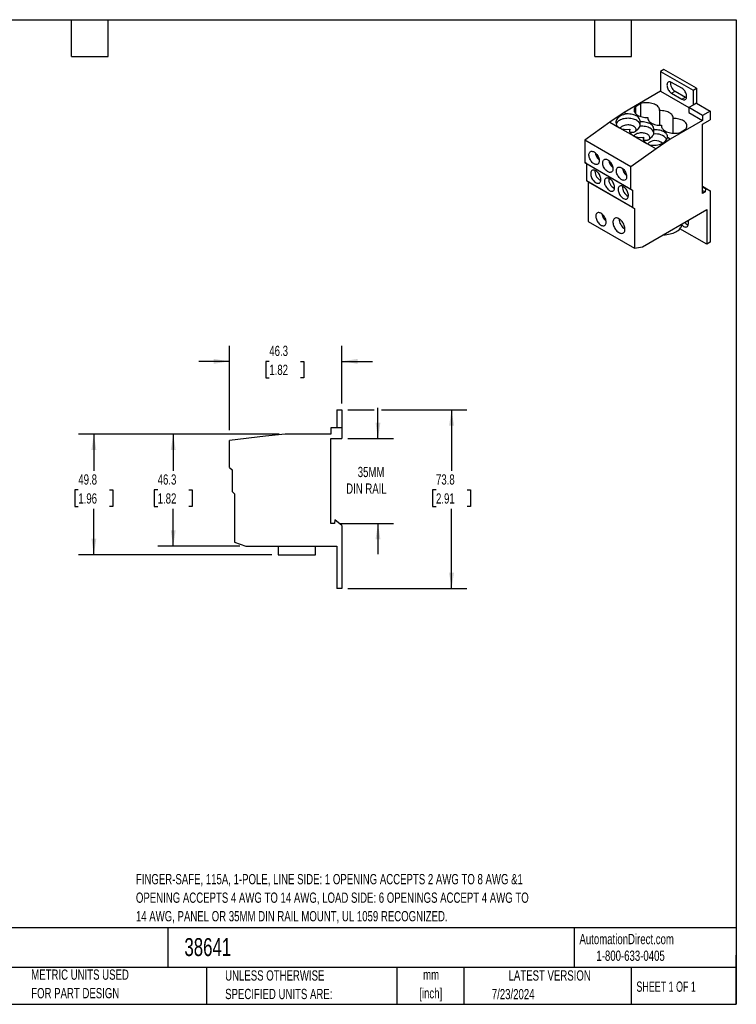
# Model space of a CAD drawing. Header units: millimetres. Extents: x 13 to 546, y 13 to 419.
# Tile 2 of 2: x 250 to 546, y 13 to 419. Entities that reach past the tile are written whole.
import ezdxf

# ---------------------------------------------------------------- set-up
doc = ezdxf.new("R2010")
doc.units = ezdxf.units.MM
doc.header["$LTSCALE"] = 2
doc.layers.add('DIMENSIONS', color=140, linetype='Continuous', lineweight=25)
doc.layers.add('TEXT', color=140, linetype='Continuous', lineweight=25)
doc.styles.add('SLDTEXTSTYLE0', font='TXT', dxfattribs={"width": 0.7})
doc.styles.add('SLDTEXTSTYLE1', font='TXT', dxfattribs={"width": 0.65})
doc.dimstyles.new('SLDDIMSTYLE0', dxfattribs={"dimtxt": 4.316016, "dimasz": 6.604, "dimexe": 0, "dimexo": 0.0625, "dimgap": 1.079004, "dimtad": 0, "dimtih": 1, "dimtoh": 1, "dimrnd": 1e-09, "dimzin": 12, "dimdsep": 46, "dimtxsty": 'SLDTEXTSTYLE0', "dimsah": 1, "dimcen": 0.09, "dimadec": 0, "dimazin": 3, "dimtfac": 1, "dimtofl": 0, "dimtmove": 0, "dimatfit": 3, "dimfxl": 0, "dimfrac": 2, "dimtolj": 1, "dimtzin": 12, "dimarcsym": 0})
doc.dimstyles.new('SLDDIMSTYLE2', dxfattribs={"dimtxt": 4.316016, "dimasz": 6.604, "dimexe": 0, "dimexo": 0.0625, "dimgap": 1.079004, "dimtad": 0, "dimtih": 1, "dimtoh": 1, "dimrnd": 1e-09, "dimzin": 12, "dimdsep": 46, "dimtxsty": 'SLDTEXTSTYLE0', "dimsah": 1, "dimcen": 0.09, "dimadec": 0, "dimazin": 3, "dimtfac": 1, "dimtmove": 0, "dimatfit": 0, "dimfxl": 0, "dimfrac": 2, "dimtolj": 1, "dimtzin": 12, "dimarcsym": 0})

# ---------------------------------------------------------------- blocks, each defined once
blk = doc.blocks.new('_D_5')
at = {"layer": 'DIMENSIONS'}
for p, q in [((385.85, 258.08), (396.75, 258.08)), ((399.79, 258.08), (434.98, 258.08)), ((428.63, 258.08), (428.63, 232.84)), ((422.21, 225.01), (420.76, 225.01)), ((420.76, 225.01), (420.76, 218.15)), ((435.04, 225.01), (436.49, 225.01)), ((436.49, 225.01), (436.49, 218.15)), ((420.76, 218.15), (422.21, 218.15)), ((428.63, 184.28), (428.63, 217.19)), ((436.49, 218.15), (435.04, 218.15)), ((385.85, 184.28), (434.98, 184.28))]:
    blk.add_line(p, q, dxfattribs=at)
for points in [[(428.63, 258.08), (427.61, 251.48), (429.64, 251.48)], [(428.63, 184.28), (429.64, 190.89), (427.61, 190.89)]]:
    blk.add_solid(points, dxfattribs=at)
at = {"layer": 'DIMENSIONS', "char_height": 4.233, "attachment_point": 1, "style": 'SLDTEXTSTYLE0'}
for s, insert in [('73.8', (422.21, 231.44)), ('2.91', (422.21, 223.61))]:
    blk.add_mtext(s, dxfattribs=dict(at, insert=insert))
blk = doc.blocks.new('_D_6')
at = {"layer": 'DIMENSIONS'}
for p, q in [((398.27, 246.18), (398.27, 258.88)), ((385.85, 246.18), (404.62, 246.18)), ((382.85, 211.18), (404.62, 211.18)), ((398.27, 211.18), (398.27, 198.48))]:
    blk.add_line(p, q, dxfattribs=at)
for points in [[(398.27, 246.18), (399.29, 252.79), (397.25, 252.79)], [(398.27, 211.18), (397.25, 204.58), (399.29, 204.58)]]:
    blk.add_solid(points, dxfattribs=at)
at = {"layer": 'DIMENSIONS', "char_height": 4.233, "attachment_point": 1, "style": 'SLDTEXTSTYLE0'}
for s, insert in [('35MM', (389.92, 234.54)), ('DIN RAIL', (385.14, 227.68))]:
    blk.add_mtext(s, dxfattribs=dict(at, insert=insert))
blk = doc.blocks.new('_D_7')
at = {"layer": 'DIMENSIONS'}
for p, q in [((337.06, 249.61), (337.06, 284.43)), ((383.31, 260.62), (383.31, 284.43)), ((337.06, 278.08), (324.36, 278.08)), ((353.44, 278.08), (351.99, 278.08)), ((351.99, 278.08), (351.99, 271.22)), ((366.26, 278.08), (367.71, 278.08)), ((367.71, 278.08), (367.71, 271.22)), ((383.31, 278.08), (396.01, 278.08)), ((351.99, 271.22), (353.44, 271.22)), ((367.71, 271.22), (366.26, 271.22))]:
    blk.add_line(p, q, dxfattribs=at)
for points in [[(337.06, 278.08), (330.45, 279.1), (330.45, 277.07)], [(383.31, 278.08), (389.91, 277.07), (389.91, 279.1)]]:
    blk.add_solid(points, dxfattribs=at)
at = {"layer": 'DIMENSIONS', "char_height": 4.233, "attachment_point": 1, "style": 'SLDTEXTSTYLE0'}
for s, insert in [('46.3', (353.44, 284.51)), ('1.82', (353.44, 276.68))]:
    blk.add_mtext(s, dxfattribs=dict(at, insert=insert))
blk = doc.blocks.new('_D_8')
at = {"layer": 'DIMENSIONS'}
for p, q in [((357.47, 248.08), (307.44, 248.08)), ((313.79, 248.08), (313.79, 232.84)), ((307.38, 225.01), (305.93, 225.01)), ((305.93, 225.01), (305.93, 218.15)), ((320.21, 225.01), (321.66, 225.01)), ((321.66, 225.01), (321.66, 218.15)), ((305.93, 218.15), (307.38, 218.15)), ((313.79, 201.78), (313.79, 217.19)), ((321.66, 218.15), (320.21, 218.15)), ((341.22, 201.78), (307.44, 201.78))]:
    blk.add_line(p, q, dxfattribs=at)
for points in [[(313.79, 248.08), (312.78, 241.48), (314.81, 241.48)], [(313.79, 201.78), (314.81, 208.39), (312.78, 208.39)]]:
    blk.add_solid(points, dxfattribs=at)
at = {"layer": 'DIMENSIONS', "char_height": 4.233, "attachment_point": 1, "style": 'SLDTEXTSTYLE0'}
for s, insert in [('46.3', (307.38, 231.44)), ('1.82', (307.38, 223.61))]:
    blk.add_mtext(s, dxfattribs=dict(at, insert=insert))
blk = doc.blocks.new('_D_9')
at = {"layer": 'DIMENSIONS'}
for p, q in [((357.47, 248.08), (274.71, 248.08)), ((281.06, 248.08), (281.06, 232.84)), ((274.64, 225.01), (273.19, 225.01)), ((273.19, 225.01), (273.19, 218.15)), ((287.47, 225.01), (288.92, 225.01)), ((288.92, 225.01), (288.92, 218.15)), ((273.19, 218.15), (274.64, 218.15)), ((281.06, 198.28), (281.06, 217.19)), ((288.92, 218.15), (287.47, 218.15)), ((354.52, 198.28), (274.71, 198.28))]:
    blk.add_line(p, q, dxfattribs=at)
for points in [[(281.06, 248.08), (280.04, 241.48), (282.07, 241.48)], [(281.06, 198.28), (282.07, 204.89), (280.04, 204.89)]]:
    blk.add_solid(points, dxfattribs=at)
at = {"layer": 'DIMENSIONS', "char_height": 4.233, "attachment_point": 1, "style": 'SLDTEXTSTYLE0'}
for s, insert in [('49.8', (274.64, 231.44)), ('1.96', (274.64, 223.61))]:
    blk.add_mtext(s, dxfattribs=dict(at, insert=insert))

msp = doc.modelspace()

# ---------------------------------------------------------------- linework, layer by layer
for p, q in [((516.25, 398.533), (514.836, 397.717)), ((529.685, 390.777), (516.25, 398.533)), ((514.836, 397.717), (528.271, 389.961)), ((514.836, 397.717), (514.836, 389.552)), ((523.675, 390.777), (519.432, 393.226)), ((528.271, 389.961), (529.685, 390.777)), ((529.685, 390.777), (529.685, 384.653)), ((514.836, 389.552), (499.774, 380.857)), ((514.836, 389.552), (526.503, 382.816)), ((519.432, 388.735), (520.846, 389.552)), ((519.432, 388.735), (523.675, 386.286)), ((520.846, 389.552), (525.089, 387.103)), ((523.675, 386.286), (525.089, 387.103)), ((528.271, 389.961), (528.271, 383.837)), ((506.775, 384.49), (504.511, 383.183)), ((504.511, 383.183), (504.511, 380.408)), ((506.775, 379.101), (506.775, 384.49)), ((528.271, 383.837), (526.503, 382.817)), ((532.16, 379.551), (526.503, 382.817)), ((526.503, 382.817), (526.503, 380.775)), ((529.685, 384.653), (528.271, 383.837)), ((529.685, 384.653), (535.342, 381.388)), ((499.774, 380.857), (493.976, 376.756)), ((499.774, 380.857), (500.947, 380.18)), ((509.603, 378.775), (509.603, 378.285)), ((514.412, 381.551), (514.412, 375.509)), ((520.069, 372.244), (520.069, 378.285)), ((526.503, 380.775), (532.16, 377.51)), ((535.342, 381.388), (532.16, 379.551)), ((532.16, 379.551), (532.16, 377.51)), ((535.342, 381.388), (535.342, 377.795)), ((493.976, 376.756), (483.546, 369.346)), ((493.976, 376.756), (497.865, 374.51)), ((497.865, 374.51), (503.522, 371.245)), ((506.35, 376.879), (506.35, 375.101)), ((506.604, 376.914), (506.38, 377.043)), ((515.26, 375.509), (515.26, 375.02)), ((532.16, 377.51), (518.866, 369.835)), ((532.16, 375.958), (535.342, 377.795)), ((532.16, 347.379), (532.16, 375.958)), ((502.108, 372.97), (502.108, 373.878)), ((503.522, 371.245), (509.179, 367.979)), ((507.765, 370.612), (507.765, 369.704)), ((512.007, 373.613), (512.007, 371.835)), ((512.261, 373.649), (512.037, 373.778)), ((518.866, 369.835), (513.068, 365.734)), ((518.866, 369.835), (517.694, 370.512)), ((522.896, 372.57), (525.16, 373.877)), ((502.638, 358.325), (483.546, 369.346)), ((483.546, 369.346), (483.546, 360.22)), ((509.179, 367.979), (513.068, 365.734)), ((513.068, 365.734), (502.638, 358.325)), ((483.546, 360.22), (502.638, 349.199)), ((484.253, 359.812), (483.546, 360.22)), ((484.253, 359.812), (503.345, 348.79)), ((484.253, 359.812), (484.253, 352.545)), ((502.638, 349.199), (502.638, 358.325)), ((503.345, 341.523), (484.253, 352.545)), ((484.96, 352.136), (484.253, 352.545)), ((484.96, 352.136), (504.052, 341.115)), ((484.96, 352.136), (484.96, 335.806)), ((532.16, 350.359), (535.342, 348.522)), ((533.362, 349.298), (532.16, 349.992)), ((502.638, 349.199), (503.345, 348.79)), ((503.345, 348.79), (503.345, 341.523)), ((532.16, 348.604), (533.22, 347.991)), ((533.22, 347.991), (532.16, 347.379)), ((533.362, 349.298), (533.22, 347.991)), ((535.342, 348.522), (533.362, 349.298)), ((535.342, 348.522), (535.342, 327.251)), ((503.345, 341.523), (504.052, 341.115)), ((504.052, 341.115), (504.052, 324.784)), ((507.376, 325.396), (533.928, 340.724)), ((533.928, 340.724), (533.928, 326.435)), ((484.96, 335.806), (504.052, 324.784)), ((526.326, 334.906), (526.326, 336.336)), ((533.928, 326.435), (522.85, 332.83)), ((504.052, 324.784), (507.376, 325.396)), ((535.342, 327.251), (533.928, 326.435)), ((381.306, 258.082), (383.306, 258.082)), ((381.306, 258.082), (381.306, 250.582)), ((383.306, 258.082), (383.306, 250.582)), ((360.006, 248.082), (351.806, 247.158)), ((378.806, 248.082), (360.006, 248.082)), ((378.806, 250.582), (378.806, 248.082)), ((383.306, 250.582), (378.806, 250.582)), ((383.306, 250.582), (383.306, 246.182)), ((351.806, 247.158), (337.056, 245.458)), ((337.056, 234.282), (337.056, 245.458)), ((378.806, 246.182), (383.306, 246.182)), ((378.806, 211.182), (378.806, 246.182)), ((337.056, 234.282), (338.056, 233.282)), ((338.056, 233.282), (338.056, 224.382)), ((338.056, 224.382), (339.056, 223.382)), ((339.056, 223.382), (339.056, 203.382)), ((380.506, 212.682), (380.306, 211.182)), ((383.306, 210.332), (380.506, 212.682)), ((380.306, 211.182), (378.806, 211.182)), ((383.306, 210.332), (383.306, 184.282)), ((339.056, 203.382), (343.756, 201.782)), ((343.756, 201.782), (381.306, 201.782)), ((357.056, 201.782), (357.056, 198.282)), ((372.556, 198.282), (372.556, 201.782)), ((381.306, 201.782), (381.306, 184.282)), ((357.056, 198.282), (372.556, 198.282)), ((383.306, 184.282), (381.306, 184.282))]:
    msp.add_line(p, q)
at = {"flags": 128}
for points in [[(519.432, 393.226), (519.128, 393.374), (518.831, 393.463), (518.549, 393.491), (518.289, 393.457), (518.057, 393.362), (517.859, 393.209), (517.699, 393.001), (517.583, 392.742), (517.511, 392.441), (517.487, 392.103), (517.511, 391.738), (517.583, 391.355), (517.699, 390.962), (517.859, 390.569), (518.057, 390.187), (518.289, 389.824), (518.549, 389.49), (518.831, 389.192), (519.128, 388.939), (519.432, 388.735)], [(523.675, 386.286), (523.979, 386.138), (524.275, 386.049), (524.557, 386.021), (524.818, 386.055), (525.05, 386.15), (525.248, 386.304), (525.407, 386.512), (525.524, 386.77), (525.595, 387.072), (525.619, 387.409), (525.595, 387.774), (525.524, 388.158), (525.407, 388.551), (525.248, 388.943), (525.05, 389.326), (524.818, 389.689), (524.557, 390.023), (524.275, 390.32), (523.979, 390.574), (523.675, 390.777)], [(525.089, 387.103), (525.393, 386.955), (525.561, 386.897)], [(504.511, 383.183), (504.272, 382.874), (504.094, 382.55), (503.98, 382.218), (503.931, 381.88), (503.947, 381.541), (504.03, 381.205), (504.176, 380.876), (504.385, 380.56), (504.655, 380.258), (504.981, 379.976), (505.359, 379.717), (505.785, 379.483), (506.254, 379.279), (506.759, 379.106), (507.295, 378.967), (507.854, 378.863), (508.43, 378.796), (509.016, 378.766), (509.603, 378.775)], [(514.412, 381.551), (514.426, 381.89), (514.375, 382.228), (514.259, 382.56), (514.079, 382.883), (513.838, 383.192), (513.539, 383.484), (513.185, 383.755), (512.78, 384.001), (512.331, 384.219), (511.842, 384.407), (511.32, 384.563), (510.771, 384.684), (510.202, 384.768), (509.621, 384.816), (509.033, 384.825), (508.448, 384.797), (507.872, 384.731), (507.312, 384.628), (506.775, 384.49)], [(506.35, 375.917), (506.302, 376.079), (506.159, 376.396), (505.954, 376.701), (505.691, 376.992), (505.372, 377.263), (505.002, 377.511), (504.586, 377.734), (504.129, 377.928), (503.637, 378.091), (503.116, 378.22), (502.572, 378.315), (502.014, 378.374), (501.448, 378.395), (500.881, 378.38), (500.321, 378.327), (499.775, 378.239), (499.25, 378.115), (498.752, 377.957), (498.289, 377.768), (497.865, 377.55), (497.487, 377.306), (497.16, 377.038), (496.887, 376.751), (496.672, 376.448), (496.519, 376.132), (496.496, 376.069)], [(506.38, 377.043), (506.399, 377.38), (506.35, 377.716), (506.233, 378.046), (506.051, 378.367), (505.805, 378.672), (505.499, 378.959), (505.137, 379.224), (504.724, 379.462), (504.266, 379.671), (503.768, 379.848), (503.239, 379.99), (502.684, 380.095), (502.112, 380.162), (501.53, 380.191), (500.947, 380.18)], [(509.603, 378.775), (509.589, 378.425), (509.645, 378.077), (509.77, 377.734), (509.962, 377.403), (510.22, 377.086), (510.539, 376.788), (510.915, 376.514), (511.344, 376.267), (511.819, 376.05), (512.334, 375.865), (512.883, 375.717), (513.457, 375.606), (514.05, 375.533), (514.654, 375.501), (515.26, 375.509)], [(520.069, 378.285), (520.083, 378.635), (520.027, 378.983), (519.902, 379.326), (519.709, 379.657), (519.451, 379.974), (519.132, 380.272), (518.756, 380.546), (518.328, 380.793), (517.853, 381.01), (517.337, 381.195), (516.789, 381.343), (516.214, 381.454), (515.621, 381.527), (515.018, 381.559), (514.412, 381.551)], [(525.16, 373.877), (525.399, 374.187), (525.577, 374.51), (525.691, 374.842), (525.741, 375.18), (525.724, 375.519), (525.642, 375.855), (525.495, 376.184), (525.286, 376.501), (525.017, 376.802), (524.691, 377.084), (524.312, 377.344), (523.886, 377.577), (523.417, 377.781), (522.912, 377.954), (522.376, 378.093), (521.817, 378.197), (521.241, 378.264), (520.656, 378.294), (520.069, 378.285)], [(504.464, 372.93), (504.594, 373.128), (504.702, 373.384), (504.749, 373.647), (504.733, 373.91), (504.655, 374.171), (504.517, 374.422), (504.321, 374.66), (504.07, 374.881), (503.769, 375.08), (503.425, 375.254), (503.043, 375.398), (502.63, 375.512), (502.194, 375.592), (501.743, 375.636), (501.286, 375.645), (500.831, 375.618), (500.387, 375.556), (499.962, 375.459), (499.563, 375.33), (499.199, 375.17), (498.876, 374.984), (498.599, 374.773), (498.375, 374.543), (498.223, 374.325)], [(512.007, 372.652), (511.952, 372.833), (511.801, 373.156), (511.586, 373.467), (511.311, 373.761), (510.978, 374.035), (510.593, 374.284), (510.16, 374.507), (509.686, 374.699), (509.177, 374.858), (508.639, 374.982), (508.079, 375.069), (507.507, 375.118), (506.928, 375.129), (506.35, 375.101)], [(512.037, 373.778), (512.056, 374.115), (512.007, 374.451), (511.89, 374.781), (511.707, 375.101), (511.461, 375.407), (511.155, 375.694), (510.793, 375.958), (510.381, 376.196), (509.922, 376.405), (509.425, 376.582), (508.896, 376.724), (508.341, 376.829), (507.769, 376.897), (507.187, 376.925), (506.604, 376.914)], [(515.26, 375.509), (515.245, 375.17), (515.296, 374.832), (515.412, 374.5), (515.592, 374.177), (515.833, 373.868), (516.133, 373.576), (516.487, 373.305), (516.891, 373.059), (517.34, 372.841), (517.829, 372.653), (518.351, 372.497), (518.9, 372.376), (519.469, 372.292), (520.051, 372.244), (520.638, 372.235), (521.224, 372.263), (521.8, 372.329), (522.36, 372.432), (522.896, 372.57)], [(510.121, 369.664), (510.251, 369.862), (510.359, 370.118), (510.406, 370.381), (510.39, 370.645), (510.312, 370.905), (510.174, 371.156), (509.978, 371.395), (509.727, 371.616), (509.426, 371.814), (509.082, 371.988), (508.699, 372.133), (508.287, 372.246), (507.851, 372.326), (507.4, 372.371), (506.943, 372.38), (506.488, 372.353), (506.044, 372.29), (505.619, 372.193), (505.22, 372.064), (504.856, 371.905), (504.533, 371.718), (504.256, 371.508), (504.032, 371.278), (503.88, 371.059)], [(517.694, 370.512), (517.713, 370.849), (517.664, 371.185), (517.547, 371.515), (517.364, 371.835), (517.118, 372.141), (516.812, 372.428), (516.45, 372.693), (516.037, 372.931), (515.579, 373.14), (515.082, 373.316), (514.553, 373.458), (513.998, 373.564), (513.426, 373.631), (512.844, 373.66), (512.261, 373.649)], [(487.435, 364.507), (487.744, 364.303), (488.046, 364.051), (488.336, 363.756), (488.606, 363.425), (488.851, 363.065), (489.066, 362.683), (489.246, 362.289), (489.388, 361.889), (489.488, 361.493), (489.544, 361.108), (489.555, 360.745), (489.521, 360.409), (489.443, 360.108), (489.322, 359.849), (489.161, 359.637), (488.962, 359.476), (488.732, 359.371), (488.474, 359.322), (488.193, 359.332), (487.897, 359.401), (487.59, 359.525), (487.28, 359.704), (486.974, 359.933), (486.678, 360.207), (486.397, 360.521), (486.139, 360.867), (485.908, 361.239), (485.71, 361.628), (485.549, 362.027), (485.428, 362.426), (485.349, 362.817), (485.315, 363.192), (485.327, 363.543), (485.383, 363.862), (485.483, 364.143), (485.625, 364.379), (485.805, 364.566), (486.02, 364.699), (486.265, 364.777), (486.535, 364.796), (486.824, 364.756), (487.126, 364.66), (487.435, 364.507)], [(493.092, 361.242), (493.401, 361.037), (493.703, 360.785), (493.993, 360.49), (494.263, 360.159), (494.508, 359.799), (494.723, 359.418), (494.903, 359.023), (495.045, 358.623), (495.145, 358.227), (495.201, 357.843), (495.212, 357.479), (495.178, 357.143), (495.1, 356.842), (494.979, 356.583), (494.817, 356.371), (494.619, 356.21), (494.389, 356.105), (494.13, 356.057), (493.85, 356.067), (493.553, 356.135), (493.247, 356.26), (492.937, 356.438), (492.631, 356.667), (492.334, 356.942), (492.054, 357.255), (491.796, 357.602), (491.565, 357.974), (491.367, 358.363), (491.206, 358.761), (491.084, 359.16), (491.006, 359.551), (490.972, 359.927), (490.984, 360.277), (491.04, 360.597), (491.14, 360.877), (491.281, 361.114), (491.462, 361.3), (491.677, 361.434), (491.922, 361.511), (492.192, 361.53), (492.481, 361.491), (492.783, 361.394), (493.092, 361.242)], [(498.749, 357.976), (499.058, 357.772), (499.36, 357.52), (499.649, 357.225), (499.92, 356.894), (500.165, 356.534), (500.38, 356.152), (500.56, 355.757), (500.701, 355.358), (500.801, 354.961), (500.858, 354.577), (500.869, 354.213), (500.835, 353.877), (500.757, 353.577), (500.636, 353.317), (500.474, 353.105), (500.276, 352.945), (500.046, 352.839), (499.787, 352.791), (499.507, 352.801), (499.21, 352.869), (498.904, 352.994), (498.594, 353.173), (498.288, 353.402), (497.991, 353.676), (497.711, 353.99), (497.453, 354.336), (497.222, 354.708), (497.024, 355.097), (496.862, 355.496), (496.741, 355.895), (496.663, 356.286), (496.629, 356.661), (496.64, 357.012), (496.697, 357.331), (496.797, 357.612), (496.938, 357.848), (497.118, 358.035), (497.333, 358.168), (497.579, 358.245), (497.849, 358.264), (498.138, 358.225), (498.44, 358.128), (498.749, 357.976)], [(486.021, 355.525), (486.044, 355.156), (486.111, 354.768), (486.222, 354.37), (486.373, 353.97), (486.563, 353.578), (486.785, 353.201), (487.037, 352.848), (487.313, 352.525), (487.606, 352.24), (487.91, 352), (488.22, 351.808), (488.528, 351.669), (488.827, 351.587), (489.112, 351.562), (489.377, 351.596), (489.615, 351.687), (489.821, 351.834), (489.992, 352.034), (490.124, 352.282), (490.213, 352.573), (490.258, 352.9), (490.258, 353.258), (490.213, 353.638), (490.124, 354.032), (489.992, 354.432), (489.821, 354.828), (489.615, 355.214), (489.377, 355.58), (489.112, 355.919), (488.827, 356.224), (488.528, 356.487), (488.22, 356.704), (487.91, 356.869), (487.606, 356.98), (487.313, 357.034), (487.037, 357.03), (486.785, 356.967), (486.563, 356.847), (486.373, 356.674), (486.222, 356.449), (486.111, 356.179), (486.044, 355.869), (486.021, 355.525)], [(487.814, 356.91), (487.811, 356.889), (487.789, 356.546)], [(493.799, 353.485), (493.49, 353.637), (493.188, 353.734), (492.899, 353.773), (492.629, 353.754), (492.384, 353.677), (492.169, 353.543), (491.989, 353.356), (491.847, 353.12), (491.747, 352.839), (491.691, 352.52), (491.679, 352.169), (491.713, 351.794), (491.792, 351.403), (491.913, 351.004), (492.074, 350.606), (492.272, 350.216), (492.503, 349.845), (492.761, 349.498), (493.041, 349.184), (493.338, 348.91), (493.644, 348.681), (493.954, 348.503), (494.261, 348.378), (494.557, 348.31), (494.838, 348.299), (495.096, 348.348), (495.326, 348.453), (495.525, 348.614), (495.686, 348.826), (495.807, 349.085), (495.885, 349.386), (495.919, 349.722), (495.908, 350.086), (495.852, 350.47), (495.752, 350.866), (495.61, 351.266), (495.43, 351.661), (495.215, 352.042), (494.97, 352.402), (494.7, 352.733), (494.41, 353.028), (494.108, 353.28), (493.799, 353.485)], [(499.456, 350.219), (499.147, 350.371), (498.845, 350.468), (498.556, 350.507), (498.286, 350.488), (498.041, 350.411), (497.826, 350.278), (497.645, 350.091), (497.504, 349.854), (497.404, 349.574), (497.348, 349.255), (497.336, 348.904), (497.37, 348.529), (497.448, 348.137), (497.57, 347.738), (497.731, 347.34), (497.929, 346.951), (498.16, 346.579), (498.418, 346.233), (498.698, 345.919), (498.995, 345.645), (499.301, 345.416), (499.611, 345.237), (499.917, 345.112), (500.214, 345.044), (500.494, 345.034), (500.753, 345.082), (500.983, 345.188), (501.181, 345.348), (501.343, 345.56), (501.464, 345.819), (501.542, 346.12), (501.576, 346.456), (501.565, 346.82), (501.508, 347.204), (501.408, 347.6), (501.267, 348), (501.087, 348.395), (500.872, 348.777), (500.627, 349.137), (500.357, 349.468), (500.067, 349.762), (499.765, 350.015), (499.456, 350.219)], [(490.264, 339.195), (489.955, 339.347), (489.653, 339.444), (489.363, 339.483), (489.093, 339.464), (488.848, 339.387), (488.633, 339.253), (488.453, 339.066), (488.311, 338.83), (488.211, 338.549), (488.155, 338.23), (488.144, 337.879), (488.178, 337.504), (488.256, 337.113), (488.377, 336.714), (488.539, 336.316), (488.737, 335.926), (488.967, 335.555), (489.226, 335.208), (489.506, 334.895), (489.803, 334.62), (490.109, 334.391), (490.419, 334.213), (490.725, 334.088), (491.022, 334.02), (491.302, 334.01), (491.56, 334.058), (491.791, 334.163), (491.989, 334.324), (492.15, 334.536), (492.271, 334.795), (492.35, 335.096), (492.384, 335.432), (492.372, 335.796), (492.316, 336.18), (492.216, 336.576), (492.075, 336.976), (491.894, 337.371), (491.679, 337.752), (491.434, 338.112), (491.164, 338.443), (490.875, 338.738), (490.573, 338.99), (490.264, 339.195)], [(497.688, 336.95), (497.359, 337.115), (497.035, 337.226), (496.722, 337.281), (496.427, 337.279), (496.155, 337.22), (495.909, 337.106), (495.696, 336.937), (495.518, 336.718), (495.379, 336.452), (495.281, 336.144), (495.226, 335.8), (495.215, 335.424), (495.248, 335.025), (495.325, 334.61), (495.443, 334.185), (495.602, 333.758), (495.798, 333.338), (496.028, 332.931), (496.288, 332.544), (496.572, 332.186), (496.877, 331.861), (497.195, 331.576), (497.523, 331.336), (497.854, 331.145), (498.181, 331.007), (498.5, 330.924), (498.805, 330.897), (499.089, 330.927), (499.348, 331.014), (499.578, 331.156), (499.774, 331.35), (499.933, 331.593), (500.052, 331.881), (500.129, 332.208), (500.162, 332.569), (500.151, 332.957), (500.096, 333.365), (499.998, 333.786), (499.859, 334.213), (499.681, 334.637), (499.467, 335.052), (499.222, 335.449), (498.95, 335.823), (498.655, 336.165), (498.342, 336.471), (498.018, 336.734), (497.688, 336.95)], [(515.924, 330.331), (516.033, 330.331), (516.732, 330.357), (517.423, 330.418), (518.102, 330.516), (518.763, 330.648), (519.401, 330.814), (520.01, 331.013), (520.586, 331.243), (521.123, 331.502), (521.618, 331.787), (522.066, 332.097), (522.464, 332.43), (522.809, 332.781), (523.097, 333.15), (523.326, 333.531), (523.495, 333.923), (523.601, 334.323), (523.645, 334.726), (523.646, 334.805)], [(523.616, 334.407), (523.781, 334.239), (524.077, 333.986), (524.382, 333.783), (524.686, 333.635), (524.983, 333.546), (525.264, 333.518), (525.525, 333.552), (525.757, 333.647), (525.955, 333.8), (526.114, 334.009), (526.231, 334.267), (526.302, 334.568), (526.326, 334.906)]]:
    msp.add_lwpolyline(points, dxfattribs=at)
for centre, radius, start, end in [((522.917, 392.957), 3.986, 173.16408, 238.69105), ((513.04, 366.153), 5.775, 39.61877, 100.2981), ((512.756, 364.794), 4.4, 48.41013, 137.02282), ((492.576, 365.025), 4.815, 189.37622, 230.6184), ((498.233, 361.76), 4.815, 189.37622, 230.6184), ((503.89, 358.494), 4.815, 189.37622, 230.6184), ((492.253, 356.698), 4.467, 181.95409, 243.18836), ((497.784, 353.336), 4.324, 175.90337, 244.09125), ((503.441, 350.07), 4.324, 175.90337, 244.09125), ((495.404, 339.713), 4.815, 189.37622, 230.6184), ((503.024, 337.172), 5.34, 182.38618, 237.60844), ((527.302, 337.305), 3.09, 216.52318, 250.439)]:
    msp.add_arc(centre, radius, start, end)
for centre, start_param, end_param in [((501.401, 377.011), 1.5915741, 3.8568687), ((501.401, 377.011), 3.8568687, 4.7841639), ((501.401, 377.011), 6.0711661, 6.1221633), ((507.058, 373.746), 1.5915741, 1.6425713), ((507.058, 373.746), 2.9295735, 3.8568687), ((507.058, 373.746), 3.8568687, 4.7841639), ((512.714, 370.48), 2.9295735, 3.8568687), ((512.714, 370.48), 3.8568687, 6.1221633), ((507.058, 373.746), 6.0711661, 6.1221633), ((512.714, 370.48), 1.5915741, 1.6425713)]:
    msp.add_ellipse(centre, major_axis=(4.988, 0.549), ratio=0.6377413, start_param=start_param, end_param=end_param)
for points, knots in [([(506.35, 375.101), (506.17, 374.836), (505.809, 374.308), (505.292, 373.679), (504.827, 373.217), (504.432, 372.901), (504.029, 372.67), (503.589, 372.51), (503.132, 372.455), (502.667, 372.489), (502.384, 372.574), (502.242, 372.617)], [0, 0, 0, 0, 0.14968243, 0.29893388, 0.3864071, 0.47373657, 0.56177723, 0.64989112, 0.76640773, 0.88325414, 1, 1, 1, 1]), ([(512.007, 371.835), (511.827, 371.571), (511.466, 371.043), (510.949, 370.413), (510.484, 369.951), (510.089, 369.635), (509.686, 369.404), (509.246, 369.244), (508.789, 369.189), (508.324, 369.224), (508.041, 369.309), (507.899, 369.351)], [0, 0, 0, 0, 0.1496824, 0.2989339, 0.3864071, 0.4737366, 0.5617772, 0.6498911, 0.7664077, 0.8832541, 1, 1, 1, 1])]:
    msp.add_open_spline(points, degree=3, knots=knots)
at = {"layer": 'TEXT'}
for p, q in [((12.7, 419.1), (546.1, 419.1)), ((271.78, 403.86), (271.78, 419.1)), ((287.02, 403.86), (287.02, 419.1)), ((487.68, 403.86), (487.68, 419.1)), ((502.92, 403.86), (502.92, 419.1)), ((546.1, 419.1), (546.1, 12.7)), ((271.78, 403.86), (287.02, 403.86)), ((487.68, 403.86), (502.92, 403.86)), ((546.1, 44.252), (12.7, 44.252)), ((311.518, 44.252), (311.518, 27.94)), ((479.151, 44.252), (479.151, 27.94)), ((546.1, 12.7), (546.1, 33.02)), ((546.1, 27.94), (12.7, 27.94)), ((327.56, 27.94), (327.56, 12.7)), ((406.049, 27.94), (406.049, 12.7)), ((433.624, 27.94), (433.624, 12.7)), ((502.697, 27.94), (502.697, 12.7)), ((12.7, 12.7), (546.1, 12.7))]:
    msp.add_line(p, q, dxfattribs=at)

# ---------------------------------------------------------------- texts
for s, insert, char_height, attachment_point, style in [('FINGER-SAFE, 115A, 1-POLE, LINE SIDE: 1 OPENING ACCEPTS 2 AWG TO 8 AWG &1', (298.404, 66.479), 4.23333, 1, 'SLDTEXTSTYLE0'), ('OPENING ACCEPTS 4 AWG TO 14 AWG, LOAD SIDE: 6 OPENINGS ACCEPT 4 AWG TO', (298.404, 58.834), 4.23333, 1, 'SLDTEXTSTYLE0'), ('14 AWG, PANEL OR 35MM DIN RAIL MOUNT, UL 1059 RECOGNIZED.', (298.404, 51.19), 4.23333, 1, 'SLDTEXTSTYLE0'), ('AutomationDirect.com', (481.39, 41.753), 4.23333, 1, 'SLDTEXTSTYLE0'), ('38641', (318.415, 40.03), 7.4083, 1, 'SLDTEXTSTYLE0'), ('1-800-633-0405', (488.383, 34.874), 4.23333, 1, 'SLDTEXTSTYLE0'), ('METRIC UNITS USED', (255.209, 27.072), 4.23333, 1, 'SLDTEXTSTYLE0'), ('UNLESS OTHERWISE', (335.216, 26.723), 4.23333, 1, 'SLDTEXTSTYLE0'), ('mm', (420.198, 27.038), 4.2333, 2, 'SLDTEXTSTYLE0'), ('LATEST VERSION', (469.104, 26.728), 4.23333, 2, 'SLDTEXTSTYLE0'), ('SHEET 1 OF 1', (504.883, 22.103), 4.23333, 1, 'SLDTEXTSTYLE1'), ('FOR PART DESIGN', (255.209, 19.428), 4.23333, 1, 'SLDTEXTSTYLE0'), ('SPECIFIED UNITS ARE:', (335.216, 19.078), 4.23333, 1, 'SLDTEXTSTYLE0'), ('[inch]', (420.03, 19.394), 4.2333, 2, 'SLDTEXTSTYLE0'), ('7/23/2024', (445.226, 19.017), 4.2333, 1, 'SLDTEXTSTYLE0')]:
    msp.add_mtext(s, dxfattribs=dict(at, insert=insert, char_height=char_height, attachment_point=attachment_point, style=style))

# ---------------------------------------------------------------- dimensions: what is measured, and where the dimension line sits
at = {"layer": 'DIMENSIONS'}
dim = msp.add_linear_dim(base=(337.056, 278.082), p1=(383.306, 258.082), p2=(337.056, 245.458), dimstyle='SLDDIMSTYLE2', dxfattribs=at)
dim.commit()
dim.dimension.update_dxf_attribs({"geometry": '_D_7', "text_midpoint": (359.848, 278.082), "dimtype": 160})
dim = msp.add_linear_dim(base=(398.27, 246.182), p1=(380.306, 211.182), p2=(383.306, 246.182), angle=90, text='35MM\\PDIN RAIL', dimstyle='SLDDIMSTYLE2', dxfattribs=at)
dim.commit()
dim.dimension.update_dxf_attribs({"geometry": '_D_6', "text_midpoint": (398.27, 229.08), "dimtype": 160})
for base, p1, p2, picture, middle in [((428.626, 184.282), (383.306, 258.082), (383.306, 184.282), '_D_5', (428.626, 225.014)), ((281.056, 198.282), (360.006, 248.082), (357.056, 198.282), '_D_9', (281.056, 225.014)), ((313.795, 201.782), (360.006, 248.082), (343.756, 201.782), '_D_8', (313.795, 225.014))]:
    dim = msp.add_linear_dim(base=base, p1=p1, p2=p2, angle=90, dimstyle='SLDDIMSTYLE0', dxfattribs=at)
    dim.commit()
    dim.dimension.update_dxf_attribs({"geometry": picture, "text_midpoint": middle, "dimtype": 160})

doc.saveas('drawing.dxf')
